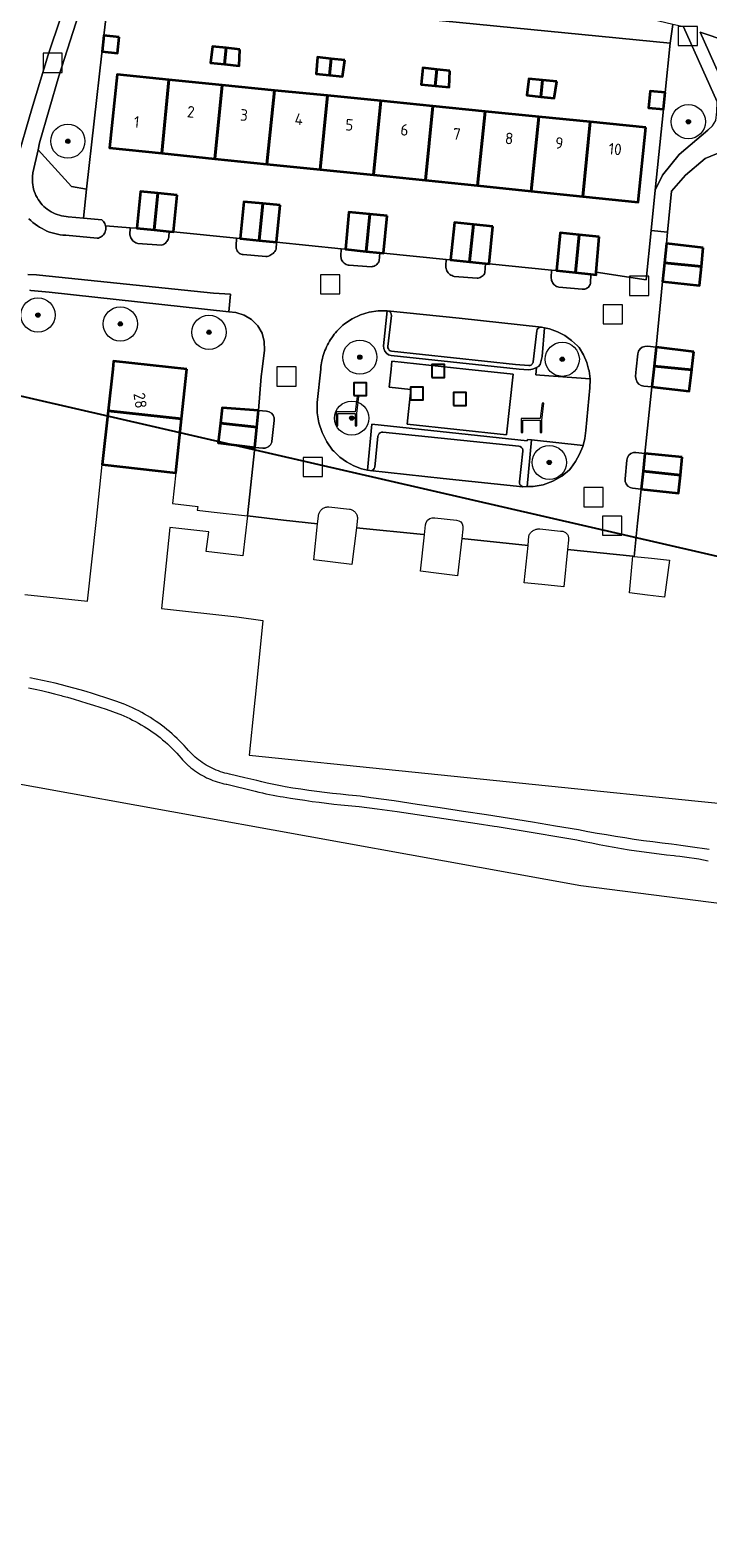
# Model space of a CAD drawing. Extents: x 154222 to 160093, y 456746 to 462495.
# Tile 38 of 254: x 157565 to 157644, y 460363 to 460540. Entities that reach past the tile are written whole.
import ezdxf
from ezdxf.enums import TextEntityAlignment as Align

# ---------------------------------------------------------------- set-up
doc = ezdxf.new("R2010")
doc.units = 0
doc.header["$LTSCALE"] = 0.75
doc.layers.get('0').update_dxf_attribs({"linetype": 'CONTINUOUS'})
doc.layers.get('DEFPOINTS').update_dxf_attribs({"linetype": 'CONTINUOUS'})
for name, color, linetype, lineweight in [('B-XX-GR-BEPLANTING_CULTUUR_BODEMBEDEKKER-GV', 252, 'CONTINUOUS', 18), ('B-XX-GR-BEPLANTING_CULTUUR_BOSPLANTSOEN-GV', 252, 'CONTINUOUS', 18), ('B-XX-GR-BEPLANTING_CULTUUR_HEESTERS-GV', 252, 'CONTINUOUS', 18), ('B-XX-GR-BOOM-S', 252, 'CONTINUOUS', 25), ('B-XX-GR-HAAG-GV', 252, 'CONTINUOUS', 13), ('B-XX-IE-MEUBILAIR_WEGMEUBILAIR-S', 252, 'CONTINUOUS', 25), ('B-XX-KW-KUNSTWERK_DUIKER-G', 252, 'CONTINUOUS', 18), ('B-XX-OG-BEBOUWING-GV', 6, 'CONTINUOUS', 35), ('B-XX-OG-BEBOUWING-T18', 1, 'CONTINUOUS', 18), ('B-XX-OG-TERREIN_CULTUURSCHEIDING-GV', 252, 'CONTINUOUS', 18), ('B-XX-OG-TERREIN_ERF-GV', 252, 'CONTINUOUS', 18), ('B-XX-RI-GWA_RIOOLPUT-S', 252, 'CONTINUOUS', 25), ('B-XX-VH-VERHARDING_ASFALT-GV', 252, 'CONTINUOUS', 18), ('B-XX-VH-VERHARDING_BETONSTRAATSTEEN-GV', 252, 'CONTINUOUS', 18), ('B-XX-VH-VERHARDING_TEGEL-GV', 252, 'CONTINUOUS', 18), ('B-XX-VH-VERHARDING_TEGEL_RUBBER-GV', 252, 'CONTINUOUS', 18)]:
    doc.layers.add(name, color=color, linetype=linetype, lineweight=lineweight)
doc.styles.add('NLCS-ISO-M-T18', font='NLCS-ISO.ttf', dxfattribs={"height": 1.8})

# ---------------------------------------------------------------- blocks, each defined once
blk = doc.blocks.new('SRI-PUT_INSPECTIEPUT_RIOOLPUT-SO')
at = {"color": 0, "linetype": 'ByBlock', "lineweight": 18}
blk.add_lwpolyline([(-1.125, -1.125), (1.125, -1.125), (1.125, 1.125), (-1.125, 1.125)], close=True, dxfattribs=at)
blk = doc.blocks.new('SIE-WEG_SPEELTOESTEL-SO')
at = {"flags": 128}
blk.add_lwpolyline([(-0.75, -0.75), (0.75, -0.75), (0.75, 0.75), (-0.75, 0.75)], close=True, dxfattribs=at)
blk = doc.blocks.new('SIE-WEG_ZITBANK-SO')
at = {"color": 0, "linetype": 'ByBlock', "lineweight": 18}
blk.add_lwpolyline([(-0.91, -1.63), (-0.91, -0.2), (1.09, -0.2), (1.09, -1.63), (1.29, -1.63), (1.29, -0.21), (1.54, 1.78), (1.33, 1.78), (1.11, 0), (-1.11, 0), (-1.11, -1.63)], close=True, dxfattribs=at)
blk = doc.blocks.new('SGR-BOOM_01-SO')
at = {"linetype": 'ByBlock', "lineweight": 18}
h = blk.add_hatch(color=0, dxfattribs=at)
h.dxf.hatch_style = 1
edge = h.paths.add_edge_path()
edge.add_arc((0, 0), 0.25, 0, 360)
at = {"color": 0, "linetype": 'ByBlock', "lineweight": 18}
for radius in [2, 0.25]:
    blk.add_circle((0, 0), radius, dxfattribs=at)

msp = doc.modelspace()

# ---------------------------------------------------------------- linework, layer by layer
at = {"layer": 'B-XX-GR-BEPLANTING_CULTUUR_BODEMBEDEKKER-GV'}
for points in [[(157574.117, 460544.564), (157571.963, 460544.792), (157570.869, 460542.519), (157568.205, 460534.235), (157565.961, 460526.434), (157565.787, 460525.648), (157569.691, 460521.359), (157571.46, 460521.04), (157573.253, 460536.928), (157573.275, 460537.117), (157573.488, 460539.008)], [(157577.32, 460516.472), (157576.56, 460516.528), (157576.528, 460515.684), (157576.545, 460515.581), (157576.58, 460515.451), (157576.631, 460515.325), (157576.697, 460515.207), (157576.776, 460515.097), (157576.867, 460514.997), (157576.97, 460514.908), (157577.082, 460514.832), (157577.202, 460514.771), (157577.329, 460514.723), (157577.461, 460514.691), (157580.214, 460514.487), (157580.327, 460514.522), (157580.45, 460514.576), (157580.567, 460514.644), (157580.674, 460514.726), (157580.771, 460514.819), (157580.856, 460514.924), (157580.928, 460515.038), (157580.986, 460515.159), (157581.029, 460515.287), (157581.057, 460515.419), (157581.115, 460516.087), (157579.36, 460516.265)], [(157589.425, 460515.256), (157588.993, 460515.299), (157588.942, 460514.415), (157588.939, 460514.39), (157588.933, 460514.27), (157588.943, 460514.15), (157588.968, 460514.033), (157589.009, 460513.92), (157589.065, 460513.813), (157589.134, 460513.715), (157589.216, 460513.627), (157589.308, 460513.55), (157589.411, 460513.487), (157589.52, 460513.437), (157589.635, 460513.402), (157589.754, 460513.383), (157592.401, 460513.144), (157592.423, 460513.146), (157592.575, 460513.171), (157592.723, 460513.211), (157592.867, 460513.266), (157593.004, 460513.336), (157593.133, 460513.42), (157593.253, 460513.516), (157593.362, 460513.625), (157593.459, 460513.744), (157593.543, 460513.873), (157593.614, 460514.009), (157593.67, 460514.818), (157591.637, 460515.023), (157589.424, 460515.247)], [(157601.713, 460514.004), (157601.224, 460514.054), (157601.202, 460513.206), (157601.2, 460513.131), (157601.21, 460513.005), (157601.235, 460512.881), (157601.276, 460512.761), (157601.332, 460512.647), (157601.401, 460512.541), (157601.484, 460512.445), (157601.577, 460512.36), (157601.681, 460512.287), (157601.793, 460512.228), (157601.912, 460512.184), (157602.035, 460512.155), (157602.161, 460512.141), (157604.721, 460511.966), (157604.835, 460511.973), (157604.959, 460511.995), (157605.079, 460512.033), (157605.194, 460512.087), (157605.301, 460512.154), (157605.398, 460512.234), (157605.485, 460512.325), (157605.559, 460512.427), (157605.62, 460512.538), (157605.666, 460512.655), (157605.765, 460513.593), (157604.148, 460513.757)], [(157614.027, 460512.767), (157613.514, 460512.818), (157613.465, 460512.104), (157613.462, 460512.017), (157613.472, 460511.878), (157613.497, 460511.741), (157613.538, 460511.608), (157613.594, 460511.48), (157613.665, 460511.36), (157613.748, 460511.248), (157613.844, 460511.147), (157613.95, 460511.057), (157614.067, 460510.98), (157614.191, 460510.917), (157614.322, 460510.869), (157614.457, 460510.835), (157617.132, 460510.632), (157617.24, 460510.642), (157617.368, 460510.67), (157617.49, 460510.713), (157617.607, 460510.77), (157617.716, 460510.842), (157617.815, 460510.926), (157617.903, 460511.022), (157617.979, 460511.128), (157618.041, 460511.242), (157618.109, 460512.342), (157616.224, 460512.533), (157614.026, 460512.756)], [(157626.391, 460511.503), (157625.83, 460511.56), (157625.799, 460510.709), (157625.798, 460510.61), (157625.811, 460510.479), (157625.84, 460510.35), (157625.885, 460510.225), (157625.944, 460510.107), (157626.016, 460509.996), (157626.102, 460509.895), (157626.199, 460509.806), (157626.307, 460509.728), (157626.422, 460509.665), (157626.545, 460509.615), (157626.673, 460509.581), (157629.426, 460509.333), (157629.493, 460509.328), (157629.611, 460509.334), (157629.727, 460509.355), (157629.84, 460509.391), (157629.946, 460509.443), (157630.045, 460509.508), (157630.134, 460509.586), (157630.212, 460509.675), (157630.277, 460509.774), (157630.328, 460509.881), (157630.364, 460509.994), (157630.423, 460511.095), (157628.636, 460511.276)], [(157606.774, 460506.775), (157606.61, 460506.804), (157606.194, 460502.72), (157606.211, 460502.404), (157606.32, 460502.107), (157606.512, 460501.856), (157606.77, 460501.672), (157607.071, 460501.573), (157622.056, 460500), (157623.114, 460499.889), (157623.42, 460499.928), (157623.582, 460500), (157623.92, 460500.114), (157624.069, 460500.188), (157624.292, 460500.299), (157624.492, 460500.547), (157624.738, 460501.446), (157624.99, 460504.83), (157624.663, 460504.907), (157624.608, 460504.889), (157624.463, 460504.876), (157624.328, 460504.821), (157624.216, 460504.727), (157624.137, 460504.605), (157624.097, 460504.465), (157623.686, 460500.85), (157623.671, 460500.779), (157623.647, 460500.712), (157623.614, 460500.648), (157623.572, 460500.589), (157623.523, 460500.537), (157623.49, 460500.502), (157623.447, 460500.466), (157623.399, 460500.437), (157623.347, 460500.414), (157623.293, 460500.4), (157623.237, 460500.393), (157623.181, 460500.394), (157621.609, 460500.543), (157607.118, 460502.088), (157606.968, 460502.132), (157606.84, 460502.22), (157606.747, 460502.345), (157606.698, 460502.492), (157606.698, 460502.648), (157607.093, 460506.243), (157607.088, 460506.41), (157607.028, 460506.566), (157606.919, 460506.692)], [(157638.051, 460502.572), (157637.04, 460502.66), (157636.725, 460502.646), (157636.429, 460502.537), (157636.18, 460502.344), (157636, 460502.085), (157635.907, 460501.784), (157635.71, 460500), (157635.667, 460499.613), (157635.659, 460499.115), (157635.725, 460498.77), (157635.847, 460498.477), (157636.053, 460498.235), (157636.322, 460498.066), (157636.629, 460497.987), (157637.574, 460497.909), (157637.795, 460499.999), (157637.828, 460500.334)], [(157592.509, 460495.068), (157591.557, 460495.156), (157591.556, 460495.146), (157591.355, 460493.215), (157591.109, 460490.832), (157592.07, 460490.743), (157592.161, 460490.741), (157592.251, 460490.747), (157592.341, 460490.762), (157592.429, 460490.784), (157592.515, 460490.813), (157592.598, 460490.851), (157592.677, 460490.895), (157592.752, 460490.946), (157592.822, 460491.004), (157592.887, 460491.067), (157592.946, 460491.136), (157592.999, 460491.21), (157593.045, 460491.288), (157593.084, 460491.37), (157593.115, 460491.455), (157593.131, 460491.509), (157593.39, 460493.999), (157593.37, 460494.307), (157593.258, 460494.595), (157593.065, 460494.836), (157592.808, 460495.007)], [(157622.995, 460491.586), (157604.794, 460493.556), (157604.297, 460488.176), (157604.571, 460488.115), (157604.729, 460488.113), (157604.88, 460488.161), (157605.007, 460488.254), (157605.099, 460488.383), (157605.144, 460488.534), (157605.526, 460492.164), (157605.575, 460492.313), (157605.663, 460492.443), (157605.783, 460492.543), (157605.927, 460492.606), (157606.082, 460492.627), (157621.996, 460490.965), (157622.161, 460490.929), (157622.307, 460490.841), (157622.416, 460490.712), (157622.478, 460490.554), (157622.486, 460490.384), (157622.074, 460486.797), (157622.079, 460486.645), (157622.13, 460486.501), (157622.221, 460486.379), (157622.344, 460486.289), (157622.489, 460486.241), (157622.981, 460486.247), (157623.495, 460491.712), (157623.006, 460491.765)], [(157636.753, 460490.139), (157635.703, 460490.244), (157635.4, 460490.22), (157635.118, 460490.105), (157634.884, 460489.91), (157634.721, 460489.653), (157634.644, 460489.358), (157634.418, 460487.163), (157634.437, 460486.853), (157634.55, 460486.56), (157634.745, 460486.313), (157635.005, 460486.136), (157635.305, 460486.062), (157636.312, 460485.964), (157636.534, 460488.063)]]:
    msp.add_lwpolyline(points, close=True, dxfattribs=at)
at = {"layer": 'B-XX-GR-BEPLANTING_CULTUUR_BOSPLANTSOEN-GV'}
msp.add_lwpolyline([(157584.903, 460550.509), (157575.13, 460551.37), (157571.963, 460544.792), (157574.117, 460544.564), (157639.698, 460538.116), (157640.002, 460540.303), (157633.141, 460541.94), (157620.809, 460544.229), (157618.137, 460545.282), (157616.683, 460546.478), (157615.231, 460548.351), (157614.269, 460550.325), (157609.369, 460547.689), (157604.847, 460548.135)], close=True, dxfattribs=at)
at = {"layer": 'B-XX-GR-BEPLANTING_CULTUUR_HEESTERS-GV'}
for points in [[(157641.273, 460540), (157640.002, 460540.303), (157639.698, 460538.116), (157639.11, 460532.316), (157638.916, 460530.369), (157637.959, 460520.916), (157638.803, 460522.671), (157640.769, 460525.067), (157644.12, 460527.92), (157644.662, 460528.421), (157645.054, 460529.069), (157645.146, 460530.061), (157645.192, 460531.245)], [(157646.323, 460538.355), (157643.203, 460539.377), (157647.066, 460530.758), (157648.375, 460528.932), (157649.668, 460527.6), (157652.031, 460527.01), (157647.072, 460538.117)], [(157569.691, 460521.359), (157565.787, 460525.648), (157565.184, 460522.928), (157565.172, 460522.862), (157565.138, 460522.601), (157565.119, 460522.338), (157565.116, 460522.074), (157565.129, 460521.811), (157565.158, 460521.549), (157565.202, 460521.289), (157565.263, 460521.032), (157565.339, 460520.779), (157565.43, 460520.532), (157565.536, 460520.29), (157565.656, 460520.056), (157565.791, 460519.829), (157565.939, 460519.611), (157566.099, 460519.402), (157566.273, 460519.203), (157566.458, 460519.015), (157566.654, 460518.838), (157566.86, 460518.674), (157567.076, 460518.523), (157567.301, 460518.385), (157567.533, 460518.26), (157567.773, 460518.151), (157568.019, 460518.056), (157568.271, 460517.976), (157568.526, 460517.911), (157568.785, 460517.862), (157569.047, 460517.829), (157569.31, 460517.812), (157571.076, 460517.64), (157571.46, 460521.04)], [(157625.604, 460504.687), (157624.99, 460504.83), (157624.738, 460501.446), (157624.492, 460500.547), (157624.292, 460500.299), (157624.069, 460500.188), (157623.996, 460499.327), (157624.47, 460499.282), (157630.335, 460498.853), (157630.225, 460499.781), (157630.166, 460500), (157629.964, 460500.745), (157629.567, 460501.662), (157629.041, 460502.512), (157628.877, 460502.705), (157628.16, 460503.352), (157627.366, 460503.904), (157626.51, 460504.352)], [(157629.507, 460491.063), (157623.495, 460491.712), (157622.981, 460486.247), (157623.683, 460486.256), (157624.858, 460486.471), (157625.98, 460486.88), (157627.019, 460487.469), (157627.944, 460488.225), (157628.073, 460488.398), (157628.641, 460489.182), (157629.11, 460490.029), (157629.471, 460490.927)]]:
    msp.add_lwpolyline(points, close=True, dxfattribs=at)
at = {"layer": 'B-XX-GR-HAAG-GV'}
for points in [[(157606.774, 460506.775), (157606.61, 460506.804), (157606.194, 460502.72), (157606.211, 460502.404), (157606.32, 460502.107), (157606.512, 460501.856), (157606.77, 460501.672), (157607.071, 460501.573), (157622.056, 460500), (157623.114, 460499.889), (157623.42, 460499.928), (157623.582, 460500), (157623.92, 460500.114), (157624.069, 460500.188), (157624.292, 460500.299), (157624.492, 460500.547), (157624.738, 460501.446), (157624.99, 460504.83), (157624.663, 460504.907), (157624.608, 460504.889), (157624.463, 460504.876), (157624.328, 460504.821), (157624.216, 460504.727), (157624.137, 460504.605), (157624.097, 460504.465), (157623.686, 460500.85), (157623.671, 460500.779), (157623.647, 460500.712), (157623.614, 460500.648), (157623.572, 460500.589), (157623.523, 460500.537), (157623.49, 460500.502), (157623.447, 460500.466), (157623.399, 460500.437), (157623.347, 460500.414), (157623.293, 460500.4), (157623.237, 460500.393), (157623.181, 460500.394), (157621.609, 460500.543), (157607.118, 460502.088), (157606.968, 460502.132), (157606.84, 460502.22), (157606.747, 460502.345), (157606.698, 460502.492), (157606.698, 460502.648), (157607.093, 460506.243), (157607.088, 460506.41), (157607.028, 460506.566), (157606.919, 460506.692)], [(157622.995, 460491.586), (157604.794, 460493.556), (157604.297, 460488.176), (157604.571, 460488.115), (157604.729, 460488.113), (157604.88, 460488.161), (157605.007, 460488.254), (157605.099, 460488.383), (157605.144, 460488.534), (157605.526, 460492.164), (157605.575, 460492.313), (157605.663, 460492.443), (157605.783, 460492.543), (157605.927, 460492.606), (157606.082, 460492.627), (157621.996, 460490.965), (157622.161, 460490.929), (157622.307, 460490.841), (157622.416, 460490.712), (157622.478, 460490.554), (157622.486, 460490.384), (157622.074, 460486.797), (157622.079, 460486.645), (157622.13, 460486.501), (157622.221, 460486.379), (157622.344, 460486.289), (157622.489, 460486.241), (157622.981, 460486.247), (157623.495, 460491.712), (157623.006, 460491.765)]]:
    msp.add_lwpolyline(points, close=True, dxfattribs=at)
at = {"layer": 'B-XX-KW-KUNSTWERK_DUIKER-G'}
msp.add_lwpolyline([(157500, 460466.325), (157517.572, 460463.086), (157549.492, 460454.048), (157629.251, 460439.622), (157664.629, 460435.103), (157735.651, 460422.609), (157789.105, 460412.201), (157814.109, 460406.353), (157821.823, 460407.151), (157892.385, 460434.752)], dxfattribs=at)
at = {"layer": 'B-XX-OG-BEBOUWING-GV'}
for points in [[(157575.275, 460538.809), (157573.488, 460539.008), (157573.275, 460537.117), (157575.064, 460536.918)], [(157587.76, 460537.54), (157586.16, 460537.703), (157585.955, 460535.8), (157587.567, 460535.635)], [(157589.377, 460537.376), (157587.76, 460537.54), (157587.567, 460535.635), (157589.286, 460535.459)], [(157600.046, 460536.29), (157598.472, 460536.45), (157598.287, 460534.535), (157599.86, 460534.374)], [(157601.642, 460536.128), (157600.046, 460536.29), (157599.86, 460534.374), (157601.364, 460534.22)], [(157612.406, 460535.033), (157610.759, 460535.2), (157610.586, 460533.273), (157612.208, 460533.107)], [(157613.929, 460534.878), (157612.406, 460535.033), (157612.208, 460533.107), (157613.841, 460532.94)], [(157581.072, 460533.824), (157575.041, 460534.429), (157574.116, 460525.857), (157580.234, 460525.23)], [(157587.321, 460533.198), (157581.072, 460533.824), (157580.234, 460525.23), (157586.452, 460524.594)], [(157593.41, 460532.587), (157587.321, 460533.198), (157586.452, 460524.594), (157592.54, 460523.97)], [(157624.764, 460533.775), (157623.172, 460533.937), (157622.952, 460532.005), (157624.567, 460531.84)], [(157626.439, 460533.605), (157624.764, 460533.775), (157624.567, 460531.84), (157626.147, 460531.678)], [(157599.625, 460531.964), (157593.41, 460532.587), (157592.54, 460523.97), (157598.786, 460523.331)], [(157605.857, 460531.34), (157599.625, 460531.964), (157598.786, 460523.331), (157605.016, 460522.693)], [(157611.963, 460530.727), (157605.857, 460531.34), (157605.016, 460522.693), (157611.074, 460522.072)], [(157639.11, 460532.316), (157637.346, 460532.494), (157637.148, 460530.55), (157638.916, 460530.369)], [(157618.077, 460530.115), (157611.963, 460530.727), (157611.074, 460522.072), (157617.164, 460521.449)], [(157624.328, 460529.488), (157618.077, 460530.115), (157617.164, 460521.449), (157623.445, 460520.805)], [(157630.345, 460528.885), (157624.328, 460529.488), (157623.445, 460520.805), (157629.501, 460520.185)], [(157636.855, 460528.232), (157630.345, 460528.885), (157629.501, 460520.185), (157635.956, 460519.524)], [(157579.778, 460520.556), (157577.775, 460520.754), (157577.32, 460516.472), (157579.36, 460516.265)], [(157582.037, 460520.333), (157579.778, 460520.556), (157579.36, 460516.265), (157581.115, 460516.087), (157581.603, 460516.038)], [(157592.073, 460519.342), (157589.86, 460519.56), (157589.425, 460515.256), (157589.424, 460515.247), (157591.637, 460515.023)], [(157594.107, 460519.141), (157592.073, 460519.342), (157591.637, 460515.023), (157593.67, 460514.818)], [(157604.571, 460518.107), (157602.115, 460518.349), (157601.713, 460514.004), (157604.148, 460513.757)], [(157606.606, 460517.906), (157604.571, 460518.107), (157604.148, 460513.757), (157605.765, 460513.593), (157606.165, 460513.553)], [(157616.685, 460516.91), (157614.467, 460517.129), (157614.027, 460512.767), (157614.026, 460512.756), (157616.224, 460512.533)], [(157618.975, 460516.684), (157616.685, 460516.91), (157616.224, 460512.533), (157618.109, 460512.342), (157618.532, 460512.299)], [(157629.064, 460515.686), (157626.834, 460515.907), (157626.391, 460511.503), (157628.636, 460511.276)], [(157631.389, 460515.456), (157629.064, 460515.686), (157628.636, 460511.276), (157630.423, 460511.095), (157631.041, 460511.033), (157631.063, 460511.313)], [(157643.561, 460514.187), (157639.252, 460514.692), (157639.027, 460512.422), (157643.35, 460511.989)], [(157643.35, 460511.989), (157639.027, 460512.422), (157638.811, 460510.246), (157643.136, 460509.757)], [(157642.479, 460502.013), (157638.051, 460502.572), (157637.828, 460500.334), (157642.231, 460499.901), (157642.243, 460500)], [(157583.175, 460499.999), (157574.602, 460500.908), (157574.504, 460499.999), (157573.975, 460495.116), (157582.557, 460494.177)], [(157642.231, 460499.901), (157637.828, 460500.334), (157637.795, 460499.999), (157637.574, 460497.909), (157641.936, 460497.395)], [(157582.557, 460494.177), (157573.975, 460495.116), (157573.293, 460488.823), (157581.885, 460487.845)], [(157591.556, 460495.146), (157587.299, 460495.48), (157587.097, 460493.681), (157591.355, 460493.215)], [(157591.355, 460493.215), (157587.097, 460493.681), (157586.839, 460491.374), (157591.109, 460490.832)], [(157641.121, 460489.679), (157636.753, 460490.139), (157636.534, 460488.063), (157640.901, 460487.592)], [(157640.901, 460487.592), (157636.534, 460488.063), (157636.312, 460485.964), (157640.681, 460485.503)]]:
    msp.add_lwpolyline(points, close=True, dxfattribs=at)
at = {"layer": 'B-XX-OG-TERREIN_CULTUURSCHEIDING-GV'}
for points in [[(157606.61, 460506.804), (157605.546, 460506.807), (157604.493, 460506.652), (157603.475, 460506.342), (157602.514, 460505.884), (157601.632, 460505.289), (157601.438, 460505.122), (157601.254, 460504.959), (157601.076, 460504.79), (157600.903, 460504.616), (157600.736, 460504.436), (157600.575, 460504.251), (157600.42, 460504.06), (157600.271, 460503.865), (157600.129, 460503.664), (157599.994, 460503.46), (157599.865, 460503.251), (157599.743, 460503.038), (157599.628, 460502.821), (157599.52, 460502.6), (157599.419, 460502.376), (157599.326, 460502.149), (157599.24, 460501.919), (157599.162, 460501.686), (157599.091, 460501.451), (157599.028, 460501.214), (157598.973, 460500.974), (157598.926, 460500.733), (157598.886, 460500.491), (157598.862, 460500.309), (157598.83, 460500), (157598.432, 460496.096), (157598.437, 460494.895), (157598.625, 460493.71), (157598.993, 460492.567), (157599.531, 460491.494), (157600.228, 460490.516), (157600.362, 460490.384), (157601.062, 460489.706), (157601.849, 460489.13), (157602.707, 460488.667), (157603.62, 460488.327), (157604.297, 460488.176), (157604.794, 460493.556), (157622.995, 460491.586), (157623.006, 460491.765), (157623.495, 460491.712), (157629.507, 460491.063), (157629.719, 460491.862), (157629.851, 460492.821), (157630.318, 460497.79), (157630.343, 460498.789), (157630.335, 460498.853), (157624.47, 460499.282), (157623.996, 460499.327), (157624.069, 460500.188), (157623.92, 460500.114), (157623.582, 460500), (157623.42, 460499.928), (157623.114, 460499.889), (157622.056, 460500), (157607.071, 460501.573), (157606.77, 460501.672), (157606.512, 460501.856), (157606.32, 460502.107), (157606.211, 460502.404), (157606.194, 460502.72)], [(157607.068, 460500), (157607.166, 460500.913), (157615.805, 460500), (157621.331, 460499.416), (157620.551, 460492.308), (157608.943, 460493.538), (157609.386, 460497.6), (157606.839, 460497.871)]]:
    msp.add_lwpolyline(points, close=True, dxfattribs=at)
at = {"layer": 'B-XX-OG-TERREIN_ERF-GV'}
for points in [[(157639.698, 460538.116), (157574.117, 460544.564), (157573.488, 460539.008), (157575.275, 460538.809), (157575.064, 460536.918), (157573.275, 460537.117), (157573.253, 460536.928), (157571.46, 460521.04), (157571.076, 460517.64), (157573.242, 460517.43), (157573.342, 460517.341), (157573.435, 460517.238), (157573.516, 460517.124), (157573.583, 460517.003), (157573.636, 460516.874), (157573.674, 460516.739), (157576.56, 460516.528), (157577.32, 460516.472), (157577.775, 460520.754), (157579.778, 460520.556), (157582.037, 460520.333), (157581.603, 460516.038), (157588.993, 460515.299), (157589.425, 460515.256), (157589.86, 460519.56), (157592.073, 460519.342), (157594.107, 460519.141), (157593.67, 460514.818), (157601.224, 460514.054), (157601.713, 460514.004), (157602.115, 460518.349), (157604.571, 460518.107), (157606.606, 460517.906), (157606.165, 460513.553), (157613.514, 460512.818), (157614.027, 460512.767), (157614.467, 460517.129), (157616.685, 460516.91), (157618.975, 460516.684), (157618.532, 460512.299), (157625.83, 460511.56), (157626.391, 460511.503), (157626.834, 460515.907), (157629.064, 460515.686), (157631.389, 460515.456), (157631.063, 460511.313), (157636.899, 460510.439), (157637.48, 460516.185), (157637.959, 460520.916), (157638.916, 460530.369), (157637.148, 460530.55), (157637.346, 460532.494), (157639.11, 460532.316)], [(157585.955, 460535.8), (157586.16, 460537.703), (157587.76, 460537.54), (157589.377, 460537.376), (157589.286, 460535.459), (157587.567, 460535.635)], [(157598.287, 460534.535), (157598.472, 460536.45), (157600.046, 460536.29), (157601.642, 460536.128), (157601.364, 460534.22), (157599.86, 460534.374)], [(157610.586, 460533.273), (157610.759, 460535.2), (157612.406, 460535.033), (157613.929, 460534.878), (157613.841, 460532.94), (157612.208, 460533.107)], [(157599.625, 460531.964), (157605.857, 460531.34), (157611.963, 460530.727), (157618.077, 460530.115), (157624.328, 460529.488), (157630.345, 460528.885), (157636.855, 460528.232), (157635.956, 460519.524), (157629.501, 460520.185), (157623.445, 460520.805), (157617.164, 460521.449), (157611.074, 460522.072), (157605.016, 460522.693), (157598.786, 460523.331), (157592.54, 460523.97), (157586.452, 460524.594), (157580.234, 460525.23), (157574.116, 460525.857), (157575.041, 460534.429), (157581.072, 460533.824), (157587.321, 460533.198), (157593.41, 460532.587)], [(157622.952, 460532.005), (157623.172, 460533.937), (157624.764, 460533.775), (157626.439, 460533.605), (157626.147, 460531.678), (157624.567, 460531.84)]]:
    msp.add_lwpolyline(points, close=True, dxfattribs=at)
for points in [[(157646.621, 460525.79), (157643.786, 460524.622), (157641.5, 460522.675), (157639.856, 460520.802), (157639.384, 460516.01), (157639.252, 460514.692), (157643.561, 460514.187), (157643.35, 460511.989), (157643.136, 460509.757), (157638.811, 460510.246), (157638.051, 460502.572), (157642.479, 460502.013), (157642.243, 460500), (157642.231, 460499.901), (157641.936, 460497.395), (157637.574, 460497.909), (157636.753, 460490.139), (157641.121, 460489.679), (157640.901, 460487.592), (157640.681, 460485.503), (157636.312, 460485.964), (157635.892, 460481.986), (157635.489, 460478.091), (157637.522, 460477.881), (157639.64, 460477.662), (157639.053, 460473.318), (157637.065, 460473.558), (157634.947, 460473.814), (157635.332, 460478.107), (157627.691, 460478.895), (157627.25, 460474.55), (157624.688, 460474.801), (157622.62, 460475.004), (157623.094, 460479.369), (157615.319, 460480.172), (157614.848, 460475.813), (157612.635, 460476.098), (157610.516, 460476.37), (157610.979, 460480.62), (157610.846, 460480.636), (157603.032, 460481.44), (157602.469, 460477.152), (157600.241, 460477.412), (157598.038, 460477.67), (157598.462, 460481.912), (157594.482, 460482.31), (157590.276, 460482.831), (157589.996, 460480.485), (157589.717, 460478.149), (157585.449, 460478.646), (157585.732, 460480.958), (157581.207, 460481.461), (157580.204, 460472.009), (157589.004, 460471.036), (157592.081, 460470.614), (157591.231, 460462.381), (157591.041, 460460.531), (157590.454, 460454.848), (157642.967, 460449.478), (157646.079, 460449.15)], [(157564.248, 460473.631), (157571.562, 460472.841), (157572.599, 460482.417), (157573.293, 460488.823), (157573.975, 460495.116), (157574.504, 460499.999), (157574.602, 460500.908), (157583.175, 460499.999), (157582.557, 460494.177), (157581.885, 460487.845), (157581.505, 460484.268), (157584.447, 460483.941), (157584.399, 460483.484), (157586.02, 460483.304), (157590.276, 460482.831), (157591.109, 460490.832), (157586.839, 460491.374), (157587.097, 460493.681), (157587.299, 460495.48), (157591.556, 460495.146), (157591.557, 460495.156), (157591.869, 460499.134), (157591.979, 460500), (157592.261, 460502.213), (157592.239, 460503.222), (157591.967, 460504.194), (157591.461, 460505.068), (157590.754, 460505.788), (157589.89, 460506.31), (157588.923, 460506.599), (157588.082, 460506.691), (157567.066, 460508.984), (157564.923, 460509.198), (157564.806, 460509.226)]]:
    msp.add_lwpolyline(points, dxfattribs=at)
at = {"layer": 'B-XX-VH-VERHARDING_ASFALT-GV'}
for points in [[(157563.232, 460524.115), (157565.066, 460530.419), (157566.96, 460536.736), (157568.433, 460541.147)], [(157564.584, 460511.034), (157565.578, 460511.016), (157565.951, 460510.972), (157586.278, 460508.854), (157588.296, 460508.772), (157588.082, 460506.691), (157588.923, 460506.599), (157589.89, 460506.31), (157590.754, 460505.788), (157591.461, 460505.068), (157591.967, 460504.194), (157592.239, 460503.222), (157592.261, 460502.213), (157591.979, 460500), (157591.869, 460499.134), (157591.557, 460495.156), (157592.509, 460495.068), (157592.808, 460495.007), (157593.065, 460494.836), (157593.258, 460494.595), (157593.37, 460494.307), (157593.39, 460493.999), (157593.131, 460491.509), (157593.115, 460491.455), (157593.084, 460491.37), (157593.045, 460491.288), (157592.999, 460491.21), (157592.946, 460491.136), (157592.887, 460491.067), (157592.822, 460491.004), (157592.752, 460490.946), (157592.677, 460490.895), (157592.598, 460490.851), (157592.515, 460490.813), (157592.429, 460490.784), (157592.341, 460490.762), (157592.251, 460490.747), (157592.161, 460490.741), (157592.07, 460490.743), (157591.109, 460490.832), (157590.276, 460482.831), (157594.482, 460482.31), (157598.462, 460481.912), (157598.555, 460482.802), (157598.56, 460482.851), (157598.578, 460482.947), (157598.602, 460483.041), (157598.635, 460483.134), (157598.675, 460483.223), (157598.722, 460483.309), (157598.776, 460483.39), (157598.836, 460483.467), (157598.902, 460483.539), (157598.975, 460483.605), (157599.052, 460483.665), (157599.134, 460483.718), (157599.22, 460483.765), (157599.309, 460483.804), (157599.402, 460483.836), (157599.496, 460483.861), (157599.593, 460483.877), (157599.69, 460483.885), (157599.788, 460483.886), (157602.181, 460483.628), (157602.196, 460483.625), (157602.29, 460483.604), (157602.381, 460483.576), (157602.47, 460483.54), (157602.556, 460483.496), (157602.637, 460483.446), (157602.714, 460483.389), (157602.786, 460483.326), (157602.853, 460483.256), (157602.914, 460483.182), (157602.968, 460483.103), (157603.015, 460483.019), (157603.056, 460482.932), (157603.089, 460482.842), (157603.114, 460482.75), (157603.131, 460482.655), (157603.141, 460482.56), (157603.032, 460481.44), (157610.846, 460480.636), (157610.979, 460480.62), (157611.071, 460481.766), (157611.147, 460482.066), (157611.337, 460482.328), (157611.606, 460482.528), (157611.884, 460482.596), (157612.188, 460482.587), (157614.707, 460482.323), (157615.001, 460482.249), (157615.231, 460482.123), (157615.381, 460481.881), (157615.448, 460481.625), (157615.437, 460481.268), (157615.319, 460480.172), (157623.094, 460479.369), (157623.185, 460480.504), (157623.219, 460480.583), (157623.266, 460480.672), (157623.319, 460480.757), (157623.379, 460480.838), (157623.446, 460480.914), (157623.518, 460480.984), (157623.595, 460481.048), (157623.677, 460481.105), (157623.764, 460481.157), (157623.854, 460481.2), (157623.948, 460481.237), (157624.044, 460481.266), (157624.142, 460481.288), (157624.242, 460481.301), (157624.343, 460481.306), (157624.443, 460481.304), (157626.887, 460481.048), (157626.901, 460481.049), (157626.984, 460481.049), (157627.067, 460481.041), (157627.15, 460481.025), (157627.23, 460481.002), (157627.307, 460480.97), (157627.381, 460480.932), (157627.452, 460480.887), (157627.517, 460480.835), (157627.577, 460480.777), (157627.632, 460480.714), (157627.68, 460480.645), (157627.721, 460480.573), (157627.756, 460480.497), (157627.782, 460480.418), (157627.802, 460480.336), (157627.813, 460480.253), (157627.816, 460480.17), (157627.812, 460480.087), (157627.799, 460480.004), (157627.691, 460478.895), (157635.332, 460478.107), (157635.489, 460478.091), (157635.892, 460481.986), (157636.312, 460485.964), (157635.305, 460486.062), (157635.005, 460486.136), (157634.745, 460486.313), (157634.55, 460486.56), (157634.437, 460486.853), (157634.418, 460487.163), (157634.644, 460489.358), (157634.721, 460489.653), (157634.884, 460489.91), (157635.118, 460490.105), (157635.4, 460490.22), (157635.703, 460490.244), (157636.753, 460490.139), (157637.574, 460497.909), (157636.629, 460497.987), (157636.322, 460498.066), (157636.053, 460498.235), (157635.847, 460498.477), (157635.725, 460498.77), (157635.659, 460499.115), (157635.667, 460499.613), (157635.71, 460500), (157635.907, 460501.784), (157636, 460502.085), (157636.18, 460502.344), (157636.429, 460502.537), (157636.725, 460502.646), (157637.04, 460502.66), (157638.051, 460502.572), (157638.811, 460510.246), (157639.027, 460512.422), (157639.252, 460514.692), (157639.384, 460516.01), (157637.48, 460516.185), (157636.899, 460510.439), (157631.063, 460511.313), (157631.041, 460511.033), (157630.423, 460511.095), (157630.364, 460509.994), (157630.328, 460509.881), (157630.277, 460509.774), (157630.212, 460509.675), (157630.134, 460509.586), (157630.045, 460509.508), (157629.946, 460509.443), (157629.84, 460509.391), (157629.727, 460509.355), (157629.611, 460509.334), (157629.493, 460509.328), (157629.426, 460509.333), (157626.673, 460509.581), (157626.545, 460509.615), (157626.422, 460509.665), (157626.307, 460509.728), (157626.199, 460509.806), (157626.102, 460509.895), (157626.016, 460509.996), (157625.944, 460510.107), (157625.885, 460510.225), (157625.84, 460510.35), (157625.811, 460510.479), (157625.798, 460510.61), (157625.799, 460510.709), (157625.83, 460511.56), (157618.532, 460512.299), (157618.109, 460512.342), (157618.041, 460511.242), (157617.979, 460511.128), (157617.903, 460511.022), (157617.815, 460510.926), (157617.716, 460510.842), (157617.607, 460510.77), (157617.49, 460510.713), (157617.368, 460510.67), (157617.24, 460510.642), (157617.132, 460510.632), (157614.457, 460510.835), (157614.322, 460510.869), (157614.191, 460510.917), (157614.067, 460510.98), (157613.95, 460511.057), (157613.844, 460511.147), (157613.748, 460511.248), (157613.665, 460511.36), (157613.594, 460511.48), (157613.538, 460511.608), (157613.497, 460511.741), (157613.472, 460511.878), (157613.462, 460512.017), (157613.465, 460512.104), (157613.514, 460512.818), (157606.165, 460513.553), (157605.765, 460513.593), (157605.666, 460512.655), (157605.62, 460512.538), (157605.559, 460512.427), (157605.485, 460512.325), (157605.398, 460512.234), (157605.301, 460512.154), (157605.194, 460512.087), (157605.079, 460512.033), (157604.959, 460511.995), (157604.835, 460511.973), (157604.721, 460511.966), (157602.161, 460512.141), (157602.035, 460512.155), (157601.912, 460512.184), (157601.793, 460512.228), (157601.681, 460512.287), (157601.577, 460512.36), (157601.484, 460512.445), (157601.401, 460512.541), (157601.332, 460512.647), (157601.276, 460512.761), (157601.235, 460512.881), (157601.21, 460513.005), (157601.2, 460513.131), (157601.202, 460513.206), (157601.224, 460514.054), (157593.67, 460514.818), (157593.614, 460514.009), (157593.543, 460513.873), (157593.459, 460513.744), (157593.362, 460513.625), (157593.253, 460513.516), (157593.133, 460513.42), (157593.004, 460513.336), (157592.867, 460513.266), (157592.723, 460513.211), (157592.575, 460513.171), (157592.423, 460513.146), (157592.401, 460513.144), (157589.754, 460513.383), (157589.635, 460513.402), (157589.52, 460513.437), (157589.411, 460513.487), (157589.308, 460513.55), (157589.216, 460513.627), (157589.134, 460513.715), (157589.065, 460513.813), (157589.009, 460513.92), (157588.968, 460514.033), (157588.943, 460514.15), (157588.933, 460514.27), (157588.939, 460514.39), (157588.942, 460514.415), (157588.993, 460515.299), (157581.603, 460516.038), (157581.115, 460516.087), (157581.057, 460515.419), (157581.029, 460515.287), (157580.986, 460515.159), (157580.928, 460515.038), (157580.856, 460514.924), (157580.771, 460514.819), (157580.674, 460514.726), (157580.567, 460514.644), (157580.45, 460514.576), (157580.327, 460514.522), (157580.214, 460514.487), (157577.461, 460514.691), (157577.329, 460514.723), (157577.202, 460514.771), (157577.082, 460514.832), (157576.97, 460514.908), (157576.867, 460514.997), (157576.776, 460515.097), (157576.697, 460515.207), (157576.631, 460515.325), (157576.58, 460515.451), (157576.545, 460515.581), (157576.528, 460515.684), (157576.56, 460516.528), (157573.674, 460516.739), (157573.696, 460516.602), (157573.703, 460516.463), (157573.693, 460516.324), (157573.668, 460516.187), (157573.626, 460516.053), (157573.57, 460515.926), (157573.5, 460515.805), (157573.416, 460515.694), (157573.321, 460515.593), (157573.214, 460515.503), (157573.098, 460515.426), (157572.973, 460515.363), (157572.843, 460515.315), (157572.707, 460515.282), (157569.045, 460515.634), (157568.996, 460515.636), (157568.676, 460515.66), (157568.358, 460515.7), (157568.042, 460515.756), (157567.729, 460515.828), (157567.421, 460515.915), (157567.117, 460516.018), (157566.819, 460516.135), (157566.526, 460516.267), (157566.241, 460516.414), (157565.964, 460516.575), (157565.694, 460516.749), (157565.434, 460516.937), (157565.184, 460517.137), (157564.944, 460517.349), (157564.714, 460517.573)]]:
    msp.add_lwpolyline(points, dxfattribs=at)
msp.add_lwpolyline([(157604.493, 460506.652), (157605.546, 460506.807), (157606.61, 460506.804), (157615.013, 460505.941), (157624.663, 460504.907), (157624.99, 460504.83), (157625.604, 460504.687), (157626.51, 460504.352), (157627.366, 460503.904), (157628.16, 460503.352), (157628.877, 460502.705), (157629.041, 460502.512), (157629.567, 460501.662), (157629.964, 460500.745), (157630.166, 460500), (157630.225, 460499.781), (157630.335, 460498.853), (157630.343, 460498.789), (157630.318, 460497.79), (157629.851, 460492.821), (157629.719, 460491.862), (157629.507, 460491.063), (157629.471, 460490.927), (157629.11, 460490.029), (157628.641, 460489.182), (157628.073, 460488.398), (157627.944, 460488.225), (157627.019, 460487.469), (157625.98, 460486.88), (157624.858, 460486.471), (157623.683, 460486.256), (157622.981, 460486.247), (157622.489, 460486.241), (157613.148, 460487.184), (157604.571, 460488.115), (157604.297, 460488.176), (157603.62, 460488.327), (157602.707, 460488.667), (157601.849, 460489.13), (157601.062, 460489.706), (157600.362, 460490.384), (157600.228, 460490.516), (157599.531, 460491.494), (157598.993, 460492.567), (157598.625, 460493.71), (157598.437, 460494.895), (157598.432, 460496.096), (157598.83, 460500), (157598.862, 460500.309), (157598.886, 460500.491), (157598.926, 460500.733), (157598.973, 460500.974), (157599.028, 460501.214), (157599.091, 460501.451), (157599.162, 460501.686), (157599.24, 460501.919), (157599.326, 460502.149), (157599.419, 460502.376), (157599.52, 460502.6), (157599.628, 460502.821), (157599.743, 460503.038), (157599.865, 460503.251), (157599.994, 460503.46), (157600.129, 460503.664), (157600.271, 460503.865), (157600.42, 460504.06), (157600.575, 460504.251), (157600.736, 460504.436), (157600.903, 460504.616), (157601.076, 460504.79), (157601.254, 460504.959), (157601.438, 460505.122), (157601.632, 460505.289), (157602.514, 460505.884), (157603.475, 460506.342)], close=True, dxfattribs=at)
at = {"layer": 'B-XX-VH-VERHARDING_BETONSTRAATSTEEN-GV'}
msp.add_lwpolyline([(157564.806, 460509.226), (157564.923, 460509.198), (157567.066, 460508.984), (157588.082, 460506.691), (157588.296, 460508.772), (157586.278, 460508.854), (157565.951, 460510.972), (157565.578, 460511.016), (157564.584, 460511.034)], dxfattribs=at)
for points in [[(157615.013, 460505.941), (157606.61, 460506.804), (157606.774, 460506.775), (157606.919, 460506.692), (157607.028, 460506.566), (157607.088, 460506.41), (157607.093, 460506.243), (157606.698, 460502.648), (157606.698, 460502.492), (157606.747, 460502.345), (157606.84, 460502.22), (157606.968, 460502.132), (157607.118, 460502.088), (157621.609, 460500.543), (157623.181, 460500.394), (157623.237, 460500.393), (157623.293, 460500.4), (157623.347, 460500.414), (157623.399, 460500.437), (157623.447, 460500.466), (157623.49, 460500.502), (157623.523, 460500.537), (157623.572, 460500.589), (157623.614, 460500.648), (157623.647, 460500.712), (157623.671, 460500.779), (157623.686, 460500.85), (157624.097, 460504.465), (157624.137, 460504.605), (157624.216, 460504.727), (157624.328, 460504.821), (157624.463, 460504.876), (157624.608, 460504.889), (157624.663, 460504.907)], [(157621.996, 460490.965), (157606.082, 460492.627), (157605.927, 460492.606), (157605.783, 460492.543), (157605.663, 460492.443), (157605.575, 460492.313), (157605.526, 460492.164), (157605.144, 460488.534), (157605.099, 460488.383), (157605.007, 460488.254), (157604.88, 460488.161), (157604.729, 460488.113), (157604.571, 460488.115), (157613.148, 460487.184), (157622.489, 460486.241), (157622.344, 460486.289), (157622.221, 460486.379), (157622.13, 460486.501), (157622.079, 460486.645), (157622.074, 460486.797), (157622.486, 460490.384), (157622.478, 460490.554), (157622.416, 460490.712), (157622.307, 460490.841), (157622.161, 460490.929)]]:
    msp.add_lwpolyline(points, close=True, dxfattribs=at)
at = {"layer": 'B-XX-VH-VERHARDING_TEGEL-GV'}
for points in [[(157564.714, 460517.573), (157564.944, 460517.349), (157565.184, 460517.137), (157565.434, 460516.937), (157565.694, 460516.749), (157565.964, 460516.575), (157566.241, 460516.414), (157566.526, 460516.267), (157566.819, 460516.135), (157567.117, 460516.018), (157567.421, 460515.915), (157567.729, 460515.828), (157568.042, 460515.756), (157568.358, 460515.7), (157568.676, 460515.66), (157568.996, 460515.636), (157569.045, 460515.634), (157572.707, 460515.282), (157572.843, 460515.315), (157572.973, 460515.363), (157573.098, 460515.426), (157573.214, 460515.503), (157573.321, 460515.593), (157573.416, 460515.694), (157573.5, 460515.805), (157573.57, 460515.926), (157573.626, 460516.053), (157573.668, 460516.187), (157573.693, 460516.324), (157573.703, 460516.463), (157573.696, 460516.602), (157573.674, 460516.739), (157573.636, 460516.874), (157573.583, 460517.003), (157573.516, 460517.124), (157573.435, 460517.238), (157573.342, 460517.341), (157573.242, 460517.43), (157571.076, 460517.64), (157569.31, 460517.812), (157569.047, 460517.829), (157568.785, 460517.862), (157568.526, 460517.911), (157568.271, 460517.976), (157568.019, 460518.056), (157567.773, 460518.151), (157567.533, 460518.26), (157567.301, 460518.385), (157567.076, 460518.523), (157566.86, 460518.674), (157566.654, 460518.838), (157566.458, 460519.015), (157566.273, 460519.203), (157566.099, 460519.402), (157565.939, 460519.611), (157565.791, 460519.829), (157565.656, 460520.056), (157565.536, 460520.29), (157565.43, 460520.532), (157565.339, 460520.779), (157565.263, 460521.032), (157565.202, 460521.289), (157565.158, 460521.549), (157565.129, 460521.811), (157565.116, 460522.074), (157565.119, 460522.338), (157565.138, 460522.601), (157565.172, 460522.862), (157565.184, 460522.928), (157565.787, 460525.648), (157565.961, 460526.434), (157568.205, 460534.235), (157570.869, 460542.519)], [(157568.433, 460541.147), (157566.96, 460536.736), (157565.066, 460530.419), (157563.232, 460524.115)], [(157641.273, 460540), (157645.192, 460531.245)], [(157644.12, 460527.92), (157640.769, 460525.067), (157638.803, 460522.671), (157637.959, 460520.916), (157637.48, 460516.185), (157639.384, 460516.01), (157639.856, 460520.802), (157641.5, 460522.675), (157643.786, 460524.622), (157646.621, 460525.79)], [(157564.661, 460462.736), (157565.429, 460462.568), (157566.194, 460462.392), (157566.957, 460462.209), (157567.719, 460462.018), (157568.478, 460461.819), (157568.67, 460461.766), (157569.236, 460461.612), (157569.991, 460461.398), (157570.744, 460461.176), (157571.495, 460460.946), (157572.244, 460460.708), (157572.99, 460460.463), (157573.733, 460460.211), (157574.474, 460459.951), (157575.212, 460459.683), (157575.452, 460459.588), (157575.804, 460459.442), (157576.153, 460459.288), (157576.499, 460459.128), (157576.841, 460458.959), (157577.179, 460458.784), (157577.514, 460458.602), (157577.845, 460458.413), (157578.172, 460458.216), (157578.495, 460458.014), (157578.813, 460457.804), (157579.127, 460457.587), (157579.436, 460457.365), (157579.741, 460457.135), (157580.041, 460456.899), (157580.335, 460456.657), (157580.625, 460456.409), (157580.909, 460456.155), (157581.188, 460455.895), (157581.461, 460455.63), (157581.729, 460455.358), (157581.991, 460455.081), (157582.247, 460454.799), (157582.497, 460454.511), (157582.676, 460454.308), (157582.861, 460454.11), (157583.051, 460453.918), (157583.248, 460453.732), (157583.378, 460453.615), (157583.449, 460453.551), (157583.656, 460453.377), (157583.868, 460453.208), (157584.085, 460453.046), (157584.306, 460452.891), (157584.533, 460452.742), (157584.763, 460452.6), (157584.997, 460452.464), (157585.236, 460452.336), (157585.478, 460452.215), (157585.723, 460452.101), (157585.972, 460451.994), (157586.224, 460451.895), (157586.478, 460451.803), (157586.736, 460451.719), (157586.995, 460451.642), (157587.257, 460451.573), (157587.521, 460451.512), (157587.786, 460451.459), (157587.846, 460451.448), (157591.179, 460450.65), (157591.591, 460450.538), (157592.006, 460450.433), (157592.422, 460450.336), (157592.84, 460450.247), (157593.259, 460450.165), (157593.68, 460450.092), (157594.102, 460450.026), (157594.454, 460449.978), (157595.293, 460449.834), (157596.132, 460449.698), (157596.973, 460449.57), (157597.815, 460449.45), (157598.659, 460449.338), (157599.503, 460449.234), (157600.348, 460449.138), (157601.194, 460449.049), (157602.041, 460448.969), (157602.889, 460448.896), (157603.317, 460448.863), (157605.44, 460448.574), (157607.78, 460448.247), (157610.12, 460447.912), (157612.459, 460447.57), (157614.796, 460447.219), (157617.132, 460446.861), (157619.135, 460446.546), (157619.467, 460446.494), (157621.801, 460446.12), (157624.133, 460445.738), (157626.464, 460445.348), (157628.794, 460444.95), (157629.66, 460444.761), (157630.528, 460444.58), (157631.397, 460444.407), (157632.268, 460444.242), (157633.14, 460444.084), (157634.014, 460443.935), (157634.889, 460443.793), (157635.765, 460443.659), (157636.642, 460443.533), (157637.521, 460443.415), (157638.4, 460443.305), (157639.28, 460443.203), (157640.162, 460443.109), (157640.371, 460443.088), (157640.815, 460443.038), (157641.375, 460442.969), (157641.934, 460442.891), (157642.492, 460442.805), (157643.049, 460442.712), (157643.604, 460442.61), (157644.158, 460442.501)], [(157644.243, 460443.805), (157642.046, 460444.143), (157641.502, 460444.223), (157640.957, 460444.296), (157640.452, 460444.356), (157639.854, 460444.425), (157638.763, 460444.557), (157637.673, 460444.696), (157636.584, 460444.844), (157635.495, 460445), (157634.409, 460445.164), (157633.323, 460445.335), (157632.238, 460445.514), (157631.155, 460445.702), (157630.073, 460445.897), (157628.993, 460446.1), (157626.3, 460446.551), (157623.605, 460446.995), (157620.909, 460447.431), (157618.212, 460447.858), (157615.514, 460448.278), (157612.814, 460448.69), (157610.114, 460449.094), (157607.412, 460449.49), (157604.709, 460449.878), (157603.46, 460450.055), (157603.021, 460450.092), (157602.088, 460450.177), (157601.156, 460450.271), (157600.225, 460450.372), (157599.295, 460450.481), (157598.366, 460450.598), (157597.438, 460450.723), (157596.511, 460450.856), (157595.585, 460450.996), (157594.66, 460451.145), (157594.332, 460451.207), (157593.737, 460451.325), (157593.144, 460451.451), (157592.553, 460451.585), (157591.964, 460451.727), (157591.376, 460451.877), (157589.967, 460452.206), (157588.161, 460452.627), (157588.149, 460452.63), (157587.889, 460452.689), (157587.631, 460452.755), (157587.376, 460452.83), (157587.122, 460452.912), (157586.871, 460453.002), (157586.623, 460453.099), (157586.378, 460453.204), (157586.137, 460453.316), (157585.898, 460453.435), (157585.664, 460453.561), (157585.433, 460453.694), (157585.206, 460453.835), (157584.984, 460453.981), (157584.766, 460454.135), (157584.553, 460454.295), (157584.345, 460454.461), (157584.142, 460454.634), (157583.944, 460454.812), (157583.752, 460454.997), (157583.565, 460455.187), (157583.384, 460455.382), (157583.125, 460455.68), (157582.859, 460455.972), (157582.588, 460456.259), (157582.311, 460456.54), (157582.029, 460456.816), (157581.741, 460457.086), (157581.447, 460457.35), (157581.148, 460457.608), (157580.844, 460457.86), (157580.535, 460458.106), (157580.222, 460458.345), (157579.903, 460458.578), (157579.579, 460458.804), (157579.251, 460459.024), (157578.919, 460459.238), (157578.583, 460459.444), (157578.242, 460459.644), (157577.898, 460459.836), (157577.549, 460460.022), (157577.197, 460460.2), (157576.841, 460460.372), (157576.482, 460460.536), (157576.12, 460460.692), (157575.754, 460460.842), (157575.716, 460460.857), (157575.006, 460461.113), (157574.293, 460461.361), (157573.578, 460461.602), (157572.86, 460461.835), (157572.14, 460462.061), (157571.417, 460462.279), (157570.692, 460462.489), (157569.965, 460462.692), (157569.236, 460462.886), (157568.505, 460463.073), (157567.771, 460463.253), (157567.036, 460463.424), (157566.299, 460463.588), (157565.561, 460463.744), (157564.821, 460463.892)]]:
    msp.add_lwpolyline(points, dxfattribs=at)
msp.add_lwpolyline([(157647.072, 460538.117), (157650.36, 460537.072), (157655.41, 460536.263), (157657.85, 460536.134), (157661.317, 460535.951), (157667.778, 460535.883), (157668.777, 460535.939), (157668.789, 460535.933), (157668.932, 460535.087), (157668.577, 460527.512), (157665.724, 460526.815), (157661.991, 460526.315), (157657.887, 460526.211), (157656.368, 460526.261), (157652.177, 460526.973), (157652.031, 460527.01), (157649.668, 460527.6), (157648.375, 460528.932), (157647.066, 460530.758), (157643.203, 460539.377), (157646.323, 460538.355)], close=True, dxfattribs=at)
at = {"layer": 'B-XX-VH-VERHARDING_TEGEL_RUBBER-GV'}
msp.add_lwpolyline([(157615.805, 460500), (157607.166, 460500.913), (157607.068, 460500), (157606.839, 460497.871), (157609.386, 460497.6), (157608.943, 460493.538), (157620.551, 460492.308), (157621.331, 460499.416)], close=True, dxfattribs=at)
at = {"layer": 'DEFPOINTS', "flags": 128}
msp.add_lwpolyline([(157498.69, 460511.773), (157666.489, 461268.413), (158141.33, 461489.21), (159256.935, 461205.939), (159206.487, 460696.309), (158205.708, 460856.251), (158144.02, 460363.33)], close=True, dxfattribs=at)

# ---------------------------------------------------------------- block references
at = {"layer": 'B-XX-GR-BOOM-S'}
for p in [(157641.829, 460528.916), (157569.26, 460526.638), (157565.764, 460506.307), (157575.396, 460505.273), (157585.768, 460504.297), (157603.407, 460501.387), (157627.078, 460501.144), (157602.462, 460494.256), (157625.561, 460489.076)]:
    msp.add_blockref('SGR-BOOM_01-SO', p, dxfattribs=at)
at = {"layer": 'B-XX-IE-MEUBILAIR_WEGMEUBILAIR-S'}
for name, p in [('SIE-WEG_SPEELTOESTEL-SO', (157612.561, 460499.763)), ('SIE-WEG_SPEELTOESTEL-SO', (157603.444, 460497.636)), ('SIE-WEG_SPEELTOESTEL-SO', (157610.067, 460497.133)), ('SIE-WEG_ZITBANK-SO', (157601.762, 460494.991)), ('SIE-WEG_SPEELTOESTEL-SO', (157615.103, 460496.489)), ('SIE-WEG_ZITBANK-SO', (157623.392, 460494.215))]:
    msp.add_blockref(name, p, dxfattribs=at)
at = {"layer": 'B-XX-RI-GWA_RIOOLPUT-S'}
for p in [(157641.769, 460538.941), (157567.482, 460535.811), (157599.932, 460509.9), (157636.071, 460509.738), (157632.982, 460506.39), (157594.843, 460499.116), (157597.914, 460488.548), (157630.74, 460485.017), (157632.905, 460481.686)]:
    msp.add_blockref('SRI-PUT_INSPECTIEPUT_RIOOLPUT-SO', p, dxfattribs=at)

# ---------------------------------------------------------------- texts
at = {"layer": 'B-XX-OG-BEBOUWING-T18', "style": 'NLCS-ISO-M-T18'}
for s, rotation, p in [('1', 354.8, (157577.306, 460528.888)), ('2', 354.8, (157583.652, 460530.074)), ('3', 354.8, (157589.866, 460529.698)), ('4', 354.8, (157596.279, 460529.21)), ('5', 354.8, (157602.187, 460528.549)), ('6', 354.8, (157608.632, 460527.968)), ('7', 354.8, (157614.748, 460527.488)), ('8', 354.8, (157620.875, 460526.958)), ('9', 354.8, (157626.732, 460526.421)), ('10', 354.8, (157633.268, 460525.714)), ('28', 278, (157577.722, 460496.32))]:
    msp.add_text(s, height=1.35, rotation=rotation, dxfattribs=at).set_placement(p, align=Align.MIDDLE_CENTER)

doc.saveas('drawing.dxf')
